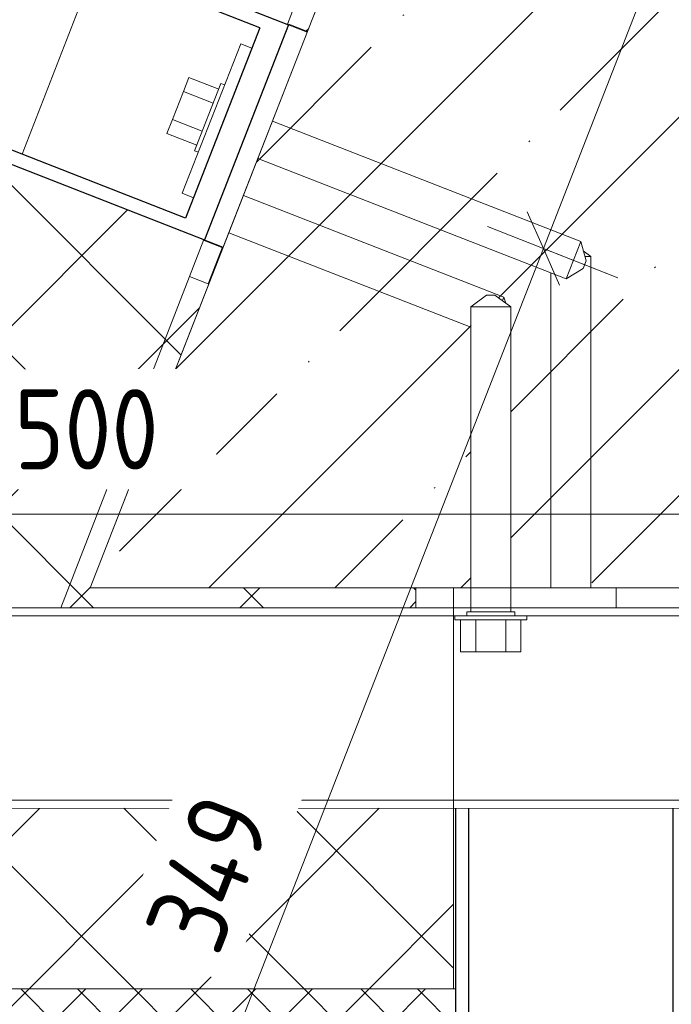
# Model space of a CAD drawing. Header units: millimetres. Extents: x -7375013 to -7372366, y 5958442 to 5960915.
# Tile 6 of 26: x -7374215 to -7374053, y 5959043 to 5959288. Entities that reach past the tile are written whole.
import ezdxf

# ---------------------------------------------------------------- set-up
doc = ezdxf.new("R2010")
doc.units = ezdxf.units.MM
for name, color, linetype, lineweight in [('Обобщенные модели', 7, 'Continuous', 18), ('Размеры', 7, 'Continuous', 9), ('Размеры-10', 7, 'Continuous', 9), ('Тонкие линии', 7, 'Continuous', 18), ('Элементы узлов', 7, 'Continuous', 18)]:
    doc.layers.add(name, color=color, linetype=linetype, lineweight=lineweight)
doc.styles.add('GOST Common', font='GOST_Common.ttf', dxfattribs={"width": 0.9, "height": 20})
doc.dimstyles.new('ADSK_Основной_2_0', dxfattribs={"dimscale": 304.8, "dimtxt": 20.1143, "dimasz": 0.046391, "dimexe": 0.049213, "dimexo": 0.098425, "dimgap": 0.016404, "dimtad": 1, "dimdec": 0, "dimzin": 0, "dimdsep": 46, "dimtxsty": 'GOST Common', "dimblk1": 'OBLIQUE', "dimblk2": 'OBLIQUE', "dimsah": 1, "dimcen": 0.09, "dimdle": 0.049213, "dimazin": 0, "dimtfac": 1, "dimtdec": 4, "dimtix": 1, "dimtmove": 0, "dimatfit": 3, "dimfxl": 1, "dimtvp": 1, "dimtfill": 1, "dimtolj": 1, "dimtzin": 0, "dimarcsym": 2})
pattern_1 = [(45, (-7374284.715, 5958338.628), (-21.2132, 21.2132), []), (135, (-7374284.715, 5958338.628), (-21.2132, -21.2132), [])]

# ---------------------------------------------------------------- blocks, each defined once
blk = doc.blocks.new('HILTI_s_Профиль_MFT-ST - Профиль MFT-ST 50x50x2_0-21302728-Разрез 61')
at = {"layer": 'Обобщенные модели'}
for p, q in [((-7374116.42, 5959141.78), (-7374447.72, 5959141.76)), ((-7374006.42, 5959141.79), (-7374066.42, 5959141.78)), ((-7374332.52, 5959091.76), (-7373947.72, 5959091.79))]:
    blk.add_line(p, q, dxfattribs=at)
at = {"layer": 'Обобщенные модели', "color": 254, "true_color": 0xcccccc}
for p, q in [((-7374116.42, 5959141.78), (-7374340.92, 5959141.76)), ((-7374066.42, 5959141.78), (-7374116.42, 5959141.78)), ((-7374006.42, 5959141.79), (-7374066.42, 5959141.78)), ((-7373947.72, 5959139.79), (-7374447.72, 5959139.76)), ((-7374106.72, 5959139.78), (-7374352.93, 5959139.76)), ((-7373996.72, 5959139.79), (-7374088.72, 5959139.78)), ((-7373947.72, 5959093.79), (-7374447.72, 5959093.76)), ((-7374352.92, 5959093.76), (-7373947.72, 5959093.79)), ((-7373947.72, 5959091.79), (-7374332.52, 5959091.76))]:
    blk.add_line(p, q, dxfattribs=at)
at = {"layer": 'Обобщенные модели', "color": 7, "true_color": 0xf4f4f4}
for p, q in [((-7374108.72, 5959141.78), (-7374116.42, 5959141.78)), ((-7374066.42, 5959141.78), (-7374086.72, 5959141.78)), ((-7374105.52, 5959139.78), (-7374106.72, 5959139.78)), ((-7374103.72, 5959139.78), (-7374105.46, 5959139.78)), ((-7374088.72, 5959139.78), (-7374091.72, 5959139.78))]:
    blk.add_line(p, q, dxfattribs=at)
at = {"layer": 'Обобщенные модели', "color": 7, "true_color": 0xfcfcfc}
for p, q in [((-7374102.71, 5959141.78), (-7374108.72, 5959141.78)), ((-7374086.72, 5959141.78), (-7374092.73, 5959141.78)), ((-7374091.72, 5959139.78), (-7374103.72, 5959139.78))]:
    blk.add_line(p, q, dxfattribs=at)
at = {"layer": 'Обобщенные модели', "color": 7, "true_color": 0xfefefe}
for p, q in [((-7374102.05, 5959141.78), (-7374102.71, 5959141.78)), ((-7374100.22, 5959141.78), (-7374102.03, 5959141.78)), ((-7374097.72, 5959141.78), (-7374100.19, 5959141.78)), ((-7374093.42, 5959141.78), (-7374097.69, 5959141.78)), ((-7374092.73, 5959141.78), (-7374093.39, 5959141.78))]:
    blk.add_line(p, q, dxfattribs=at)
blk = doc.blocks.new('HILTI_s_Термомост_MFT-ISO_50x55x5_S - Термомост MFT-ISO 50x55x5 S-8780773-Разрез 61')
at = {"layer": 'Обобщенные модели', "color": 254, "true_color": 0xcccccc}
for p, q in [((-7374108.72, 5959146.78), (-7374116.42, 5959146.78)), ((-7374116.42, 5959146.78), (-7374116.42, 5959141.78)), ((-7374107.99, 5959146.78), (-7374103.22, 5959146.78)), ((-7374103.22, 5959146.78), (-7374107.99, 5959146.78)), ((-7374103.22, 5959146.78), (-7374102.72, 5959146.78)), ((-7374092.22, 5959146.78), (-7374103.22, 5959146.78)), ((-7374092.72, 5959146.78), (-7374092.22, 5959146.78)), ((-7374090.8, 5959146.78), (-7374092.22, 5959146.78)), ((-7374092.22, 5959146.78), (-7374086.72, 5959146.78)), ((-7374087.46, 5959146.78), (-7374090.8, 5959146.78)), ((-7374086.72, 5959146.78), (-7374087.46, 5959146.78)), ((-7374066.42, 5959146.78), (-7374086.72, 5959146.78)), ((-7374066.42, 5959146.78), (-7374066.42, 5959141.78))]:
    blk.add_line(p, q, dxfattribs=at)
at = {"layer": 'Обобщенные модели'}
for p, q in [((-7374116.42, 5959146.78), (-7374066.42, 5959146.78)), ((-7374116.42, 5959146.78), (-7374116.42, 5959141.78)), ((-7374066.42, 5959141.78), (-7374066.42, 5959146.78)), ((-7374066.42, 5959141.78), (-7374116.42, 5959141.78))]:
    blk.add_line(p, q, dxfattribs=at)
at = {"layer": 'Обобщенные модели', "color": 7, "true_color": 0xf4f4f4}
for p, q in [((-7374102.72, 5959146.78), (-7374108.72, 5959146.78)), ((-7374102.67, 5959146.78), (-7374092.78, 5959146.78)), ((-7374086.72, 5959146.78), (-7374092.72, 5959146.78)), ((-7374116.42, 5959141.78), (-7374108.72, 5959141.78)), ((-7374103.22, 5959141.78), (-7374107.11, 5959141.78)), ((-7374107.11, 5959141.78), (-7374104.65, 5959141.78)), ((-7374104.65, 5959141.78), (-7374103.22, 5959141.78)), ((-7374103.22, 5959141.78), (-7374092.22, 5959141.78)), ((-7374102.71, 5959141.78), (-7374103.22, 5959141.78)), ((-7374092.22, 5959141.78), (-7374092.73, 5959141.78)), ((-7374092.22, 5959141.78), (-7374090.8, 5959141.78)), ((-7374088.33, 5959141.78), (-7374092.22, 5959141.78)), ((-7374090.8, 5959141.78), (-7374088.33, 5959141.78)), ((-7374088.33, 5959141.78), (-7374086.91, 5959141.78)), ((-7374086.91, 5959141.78), (-7374088.33, 5959141.78)), ((-7374086.72, 5959141.78), (-7374066.42, 5959141.78))]:
    blk.add_line(p, q, dxfattribs=at)
at = {"layer": 'Обобщенные модели', "color": 7, "true_color": 0xfcfcfc}
for p, q in [((-7374092.78, 5959146.78), (-7374102.67, 5959146.78)), ((-7374108.72, 5959141.78), (-7374102.71, 5959141.78)), ((-7374102.05, 5959141.78), (-7374102.71, 5959141.78)), ((-7374100.22, 5959141.78), (-7374102.03, 5959141.78)), ((-7374097.72, 5959141.78), (-7374100.19, 5959141.78)), ((-7374093.42, 5959141.78), (-7374097.69, 5959141.78)), ((-7374092.73, 5959141.78), (-7374093.39, 5959141.78)), ((-7374092.73, 5959141.78), (-7374086.72, 5959141.78))]:
    blk.add_line(p, q, dxfattribs=at)
at = {"layer": 'Обобщенные модели', "color": 7, "true_color": 0xfefefe}
for p, q in [((-7374102.71, 5959141.78), (-7374102.05, 5959141.78)), ((-7374102.03, 5959141.78), (-7374100.22, 5959141.78)), ((-7374100.19, 5959141.78), (-7374097.72, 5959141.78)), ((-7374097.69, 5959141.78), (-7374093.42, 5959141.78)), ((-7374093.39, 5959141.78), (-7374092.73, 5959141.78))]:
    blk.add_line(p, q, dxfattribs=at)
blk = doc.blocks.new('HILTI_s_Анкер_HRD-HF - HRD-HF 10x80-6062271-Разрез 61')
at = {"layer": 'Обобщенные модели'}
for p, q in [((-7374098.78, 5959219.78), (-7374102.73, 5959216.8)), ((-7374098.78, 5959219.78), (-7374096.68, 5959219.78)), ((-7374092.73, 5959216.8), (-7374096.68, 5959219.78)), ((-7374102.73, 5959216.8), (-7374102.72, 5959146.78)), ((-7374102.73, 5959216.8), (-7374097.73, 5959216.8)), ((-7374097.73, 5959216.8), (-7374092.73, 5959216.8)), ((-7374092.72, 5959146.78), (-7374092.73, 5959216.8))]:
    blk.add_line(p, q, dxfattribs=at)
at = {"layer": 'Обобщенные модели', "color": 254, "true_color": 0xcccccc}
for p, q in [((-7374096.68, 5959219.78), (-7374098.78, 5959219.78)), ((-7374102.72, 5959146.78), (-7374102.72, 5959140.78)), ((-7374092.72, 5959140.78), (-7374092.72, 5959146.78)), ((-7374106.72, 5959139.78), (-7374106.72, 5959138.78)), ((-7374106.72, 5959139.78), (-7374102.22, 5959139.78)), ((-7374105.52, 5959138.78), (-7374106.72, 5959138.78)), ((-7374104.09, 5959138.78), (-7374105.52, 5959138.78)), ((-7374105.23, 5959130.78), (-7374105.23, 5959138.78)), ((-7374091.36, 5959138.78), (-7374104.09, 5959138.78)), ((-7374103.72, 5959140.78), (-7374103.72, 5959139.78)), ((-7374103.72, 5959140.78), (-7374102.92, 5959140.78)), ((-7374102.92, 5959140.78), (-7374100.72, 5959140.78)), ((-7374102.22, 5959139.78), (-7374097.72, 5959139.78)), ((-7374101.48, 5959138.78), (-7374101.47, 5959130.78)), ((-7374100.72, 5959140.78), (-7374097.72, 5959140.78)), ((-7374097.72, 5959140.78), (-7374091.72, 5959140.78)), ((-7374097.72, 5959139.78), (-7374095.39, 5959139.78)), ((-7374095.39, 5959139.78), (-7374093.22, 5959139.78)), ((-7374093.97, 5959138.78), (-7374093.97, 5959130.78)), ((-7374093.22, 5959139.78), (-7374088.72, 5959139.78)), ((-7374091.72, 5959139.78), (-7374091.72, 5959140.78)), ((-7374088.72, 5959138.78), (-7374091.36, 5959138.78)), ((-7374090.22, 5959138.78), (-7374090.22, 5959130.78)), ((-7374088.72, 5959138.78), (-7374088.72, 5959139.78)), ((-7374101.47, 5959130.78), (-7374105.23, 5959130.78)), ((-7374093.97, 5959130.78), (-7374101.47, 5959130.78)), ((-7374090.22, 5959130.78), (-7374093.97, 5959130.78))]:
    blk.add_line(p, q, dxfattribs=at)
at = {"layer": 'Обобщенные модели', "color": 7, "true_color": 0xf4f4f4}
for p, q in [((-7374092.73, 5959216.8), (-7374102.73, 5959216.8)), ((-7374103.75, 5959139.78), (-7374106.72, 5959139.78)), ((-7374106.72, 5959138.78), (-7374105.27, 5959138.78)), ((-7374105.23, 5959138.78), (-7374101.48, 5959138.78)), ((-7374102.77, 5959140.78), (-7374103.72, 5959140.78)), ((-7374091.72, 5959139.78), (-7374103.72, 5959139.78)), ((-7374102.72, 5959140.78), (-7374092.72, 5959140.78)), ((-7374101.48, 5959138.78), (-7374093.97, 5959138.78)), ((-7374093.97, 5959138.78), (-7374090.22, 5959138.78)), ((-7374091.72, 5959140.78), (-7374092.67, 5959140.78)), ((-7374088.72, 5959139.78), (-7374091.69, 5959139.78)), ((-7374090.18, 5959138.78), (-7374088.72, 5959138.78)), ((-7374105.23, 5959130.78), (-7374101.47, 5959130.78)), ((-7374101.47, 5959130.78), (-7374093.97, 5959130.78)), ((-7374093.97, 5959130.78), (-7374090.22, 5959130.78))]:
    blk.add_line(p, q, dxfattribs=at)
at = {"layer": 'Обобщенные модели', "color": 7, "true_color": 0xfcfcfc}
for p, q in [((-7374105.27, 5959138.78), (-7374095.39, 5959138.78)), ((-7374101.48, 5959138.78), (-7374105.23, 5959138.78)), ((-7374095.39, 5959139.78), (-7374103.75, 5959139.78)), ((-7374103.72, 5959139.78), (-7374091.72, 5959139.78)), ((-7374100.72, 5959140.78), (-7374102.77, 5959140.78)), ((-7374092.72, 5959140.78), (-7374102.72, 5959140.78)), ((-7374093.97, 5959138.78), (-7374101.48, 5959138.78)), ((-7374101.48, 5959138.78), (-7374101.47, 5959130.78)), ((-7374097.72, 5959140.78), (-7374100.72, 5959140.78)), ((-7374092.67, 5959140.78), (-7374097.72, 5959140.78)), ((-7374091.69, 5959139.78), (-7374095.39, 5959139.78)), ((-7374095.39, 5959138.78), (-7374090.18, 5959138.78)), ((-7374090.22, 5959138.78), (-7374093.97, 5959138.78)), ((-7374093.97, 5959138.78), (-7374093.97, 5959130.78))]:
    blk.add_line(p, q, dxfattribs=at)
blk = doc.blocks.new('HILTI_s_Анкер_HRD-HF - HRD-HF 10x100-6062269-Разрез 61')
at = {"layer": 'Обобщенные модели'}
for p, q in [((-7374174.44, 5959270.55), (-7374173.07, 5959274.05)), ((-7374173.07, 5959274.05), (-7374165.62, 5959271.13)), ((-7374171.64, 5959255.76), (-7374165.08, 5959272.52)), ((-7374164.15, 5959272.16), (-7374165.08, 5959272.52)), ((-7374177.17, 5959263.56), (-7374174.44, 5959270.55)), ((-7374166.99, 5959267.64), (-7374174.44, 5959270.55)), ((-7374178.54, 5959260.07), (-7374177.17, 5959263.56)), ((-7374169.72, 5959260.65), (-7374177.17, 5959263.56)), ((-7374075.25, 5959233.09), (-7374152.19, 5959263.18)), ((-7374171.09, 5959257.15), (-7374178.54, 5959260.07)), ((-7374171.64, 5959255.76), (-7374170.7, 5959255.4)), ((-7374155.83, 5959253.87), (-7374078.9, 5959223.78)), ((-7374075.25, 5959233.09), (-7374078.9, 5959223.78)), ((-7374073.92, 5959228.32), (-7374075.25, 5959233.09)), ((-7374073.92, 5959228.32), (-7374074.68, 5959226.37)), ((-7374078.9, 5959223.78), (-7374074.68, 5959226.37))]:
    blk.add_line(p, q, dxfattribs=at)
blk = doc.blocks.new('HILTI_s_Кронштейн_MFT-RB_L - Усиленный кронштейн MFT-RB 190 L-21018783-Разрез 61')
at = {"layer": 'Обобщенные модели', "lineweight": 25}
for p, q in [((-7374326.33, 5959353.32), (-7374325.12, 5959356.39)), ((-7374325.12, 5959356.39), (-7374148.18, 5959287.17)), ((-7374155.34, 5959286.43), (-7374326.33, 5959353.32)), ((-7374344.91, 5959305.82), (-7374346.11, 5959302.75)), ((-7374173.92, 5959238.94), (-7374344.91, 5959305.82)), ((-7374346.11, 5959302.75), (-7374169.16, 5959233.53)), ((-7374155.34, 5959286.43), (-7374173.92, 5959238.94)), ((-7374148.18, 5959287.17), (-7374169.16, 5959233.53))]:
    blk.add_line(p, q, dxfattribs=at)
blk = doc.blocks.new('HILTI_s_Термомост_MFT-RBI_L - Термомост MFT-RBI 58x130x5 L-10740395-Разрез 61')
at = {"layer": 'Обобщенные модели'}
for p, q in [((-7374169.24, 5959233.35), (-7374148.11, 5959287.36)), ((-7374143.45, 5959285.54), (-7374148.11, 5959287.36)), ((-7374143.45, 5959285.54), (-7374164.58, 5959231.52)), ((-7374169.24, 5959233.35), (-7374164.58, 5959231.52))]:
    blk.add_line(p, q, dxfattribs=at)
blk = doc.blocks.new('HILTI_s_Шайба_MFT-BFW - Шайба MFT-BFW 30x40x3-6840739-Разрез 61')
at = {"layer": 'Обобщенные модели'}
for p, q in [((-7374174.71, 5959245.15), (-7374160.14, 5959282.4)), ((-7374160.14, 5959282.4), (-7374157.35, 5959281.31)), ((-7374171.92, 5959244.06), (-7374174.71, 5959245.15))]:
    blk.add_line(p, q, dxfattribs=at)
blk = doc.blocks.new('HILTI_s_Анкер_HRD-HF - HRD-HF 10x100-21017162-Разрез 61')
at = {"layer": 'Обобщенные модели'}
for p, q in [((-7374072.73, 5959229.39), (-7374074.62, 5959230.81)), ((-7374074.1, 5959229.39), (-7374072.73, 5959229.39)), ((-7374072.72, 5959146.78), (-7374072.73, 5959229.39)), ((-7374082.73, 5959225.28), (-7374082.72, 5959146.78))]:
    blk.add_line(p, q, dxfattribs=at)
blk = doc.blocks.new('HILTI_s_Кронштейн_MFT-RB_L - Усиленный кронштейн MFT-RB 190 L-21018819-Разрез 61')
at = {"layer": 'Обобщенные модели', "lineweight": 25}
for p, q in [((-7374106.52, 5959091.78), (-7374106.51, 5958951.77)), ((-7374103.21, 5958951.77), (-7374103.22, 5959091.78)), ((-7374052.21, 5958951.78), (-7374052.22, 5959091.78)), ((-7374048.92, 5959091.78), (-7374048.91, 5958951.78)), ((-7374106.51, 5958951.77), (-7374103.21, 5958951.77)), ((-7374048.91, 5958951.78), (-7374052.21, 5958951.78))]:
    blk.add_line(p, q, dxfattribs=at)
blk = doc.blocks.new('HILTI_s_Термомост_MFT-RBI_L - Термомост MFT-RBI 58x130x5 L-21017159-Разрез 61')
at = {"layer": 'Обобщенные модели'}
for p in [(-7374066.42, 5959146.77), (-7374048.72, 5959141.78)]:
    blk.add_line(p, (-7374048.72, 5959146.78), dxfattribs=at)
blk = doc.blocks.new('HILTI_s_Профиль_MFT-ST - Профиль MFT-ST 50x50x2_0-V16-Разрез 61')
at = {"layer": 'Обобщенные модели', "color": 254, "true_color": 0xcccccc}
for p, q in [((-7374116.42, 5959141.78), (-7374340.92, 5959141.76)), ((-7374006.42, 5959141.79), (-7374066.42, 5959141.78)), ((-7374332.52, 5959091.76), (-7373947.72, 5959091.79))]:
    blk.add_line(p, q, dxfattribs=at)
at = {"layer": 'Обобщенные модели', "color": 7, "true_color": 0xfcfcfc}
for p, q in [((-7374108.72, 5959141.78), (-7374116.42, 5959141.78)), ((-7374066.42, 5959141.78), (-7374086.72, 5959141.78))]:
    blk.add_line(p, q, dxfattribs=at)
at = {"layer": 'Обобщенные модели', "color": 7, "true_color": 0xfefefe}
for p, q in [((-7374102.71, 5959141.78), (-7374108.72, 5959141.78)), ((-7374102.05, 5959141.78), (-7374102.71, 5959141.78)), ((-7374100.22, 5959141.78), (-7374102.03, 5959141.78)), ((-7374097.72, 5959141.78), (-7374100.19, 5959141.78)), ((-7374093.42, 5959141.78), (-7374097.69, 5959141.78)), ((-7374092.73, 5959141.78), (-7374093.39, 5959141.78)), ((-7374086.72, 5959141.78), (-7374092.73, 5959141.78))]:
    blk.add_line(p, q, dxfattribs=at)
blk = doc.blocks.new('HILTI_s_Термомост_MFT-ISO_50x55x5_S - Термомост MFT-ISO 50x55x5 S-V17-Разрез 61')
at = {"layer": 'Обобщенные модели', "color": 254, "true_color": 0xcccccc}
for p, q in [((-7374116.42, 5959146.78), (-7374108.72, 5959146.78)), ((-7374116.42, 5959146.78), (-7374116.42, 5959141.78)), ((-7374086.72, 5959146.78), (-7374066.42, 5959146.78)), ((-7374066.42, 5959141.78), (-7374066.42, 5959146.78))]:
    blk.add_line(p, q, dxfattribs=at)
at = {"layer": 'Обобщенные модели', "color": 7, "true_color": 0xf4f4f4}
for p, q in [((-7374108.72, 5959146.78), (-7374102.72, 5959146.78)), ((-7374092.72, 5959146.78), (-7374086.72, 5959146.78)), ((-7374108.72, 5959141.78), (-7374116.42, 5959141.78)), ((-7374066.42, 5959141.78), (-7374086.72, 5959141.78))]:
    blk.add_line(p, q, dxfattribs=at)
at = {"layer": 'Обобщенные модели', "color": 7, "true_color": 0xfcfcfc}
for p, q in [((-7374102.67, 5959146.78), (-7374092.78, 5959146.78)), ((-7374102.71, 5959141.78), (-7374108.72, 5959141.78)), ((-7374086.72, 5959141.78), (-7374092.73, 5959141.78))]:
    blk.add_line(p, q, dxfattribs=at)
at = {"layer": 'Обобщенные модели', "color": 7, "true_color": 0xfefefe}
for p, q in [((-7374102.05, 5959141.78), (-7374102.71, 5959141.78)), ((-7374100.22, 5959141.78), (-7374102.03, 5959141.78)), ((-7374097.72, 5959141.78), (-7374100.19, 5959141.78)), ((-7374093.42, 5959141.78), (-7374097.69, 5959141.78)), ((-7374092.73, 5959141.78), (-7374093.39, 5959141.78))]:
    blk.add_line(p, q, dxfattribs=at)
blk = doc.blocks.new('HILTI_s_Анкер_HRD-HF - HRD-HF 10x80-V19-Разрез 61')
at = {"layer": 'Обобщенные модели', "color": 254, "true_color": 0xcccccc}
for p, q in [((-7374098.78, 5959219.78), (-7374102.73, 5959216.8)), ((-7374098.78, 5959219.78), (-7374096.68, 5959219.78)), ((-7374092.73, 5959216.8), (-7374096.68, 5959219.78)), ((-7374102.73, 5959216.8), (-7374102.72, 5959146.78)), ((-7374092.72, 5959146.78), (-7374092.73, 5959216.8))]:
    blk.add_line(p, q, dxfattribs=at)
at = {"layer": 'Обобщенные модели', "color": 7, "true_color": 0xf4f4f4}
blk.add_line((-7374102.73, 5959216.8), (-7374092.73, 5959216.8), dxfattribs=at)
blk = doc.blocks.new('HILTI_s_Профиль_MFT-ST - Профиль MFT-ST 50x50x2_0-21303976-Разрез 61')
at = {"layer": 'Обобщенные модели'}
for p, q in [((-7374148.47, 5959287.29), (-7374133.08, 5959326.89)), ((-7374196.23, 5959302.43), (-7374214.71, 5959254.89)), ((-7374205.03, 5959141.77), (-7374172.93, 5959224.36))]:
    blk.add_line(p, q, dxfattribs=at)
blk = doc.blocks.new('HILTI_s_Термомост_MFT-ISO_50x55x5_S - Термомост MFT-ISO 50x55x5 S-21303977-Разрез 61')
at = {"layer": 'Обобщенные модели'}
for p, q in [((-7374172.93, 5959224.36), (-7374169.34, 5959233.6)), ((-7374164.76, 5959231.59), (-7374168.27, 5959222.55)), ((-7374172.93, 5959224.36), (-7374168.27, 5959222.55))]:
    blk.add_line(p, q, dxfattribs=at)
blk = doc.blocks.new('HILTI_s_Анкер_HRD-HF - HRD-HF 10x80-20791514-Разрез 61')
at = {"layer": 'Обобщенные модели'}
for p, q in [((-7374094.42, 5959219.28), (-7374159.47, 5959244.56)), ((-7374163.11, 5959235.25), (-7374102.73, 5959211.78)), ((-7374094.42, 5959219.28), (-7374094.76, 5959218.42)), ((-7374093.99, 5959217.75), (-7374094.42, 5959219.28))]:
    blk.add_line(p, q, dxfattribs=at)
blk = doc.blocks.new('DIMBLOCK6-Разрез 61')
at = {"layer": 'Размеры-10', "lineweight": 18}
for p, q in [((-7374084.59, 5959231.37), (-7374088.6, 5959240.53)), ((-7374084.59, 5959231.37), (-7374080.58, 5959222.21)), ((-7374211.77, 5958906.24), (-7374215.78, 5958915.4)), ((-7374211.77, 5958906.24), (-7374207.76, 5958897.08))]:
    blk.add_line(p, q, dxfattribs=at)
at = {"layer": 'Размеры-10'}
for p, q in [((-7374065.96, 5959224.09), (-7374098.56, 5959236.84)), ((-7374217.24, 5958892.27), (-7374084.59, 5959231.37)), ((-7374084.59, 5959231.37), (-7374065.96, 5959224.09)), ((-7374462.65, 5959004.38), (-7374197.8, 5958900.77)), ((-7374211.77, 5958906.24), (-7374462.65, 5959004.38))]:
    blk.add_line(p, q, dxfattribs=at)
at = {"layer": 'Размеры-10', "color": 0, "insert": (-7374184.38, 5959061.73), "char_height": 20, "width": 47.4561, "attachment_point": 1, "rotation": 68.6356, "line_spacing_factor": 1.022761, "style": 'GOST Common', "bg_fill": 3, "box_fill_scale": 1.25, "bg_fill_color": 256, "bg_fill_true_color": 13158600, "bg_fill_transparency": 0}
blk.add_mtext('349', dxfattribs=at)
blk = doc.blocks.new('_Oblique')
at = {"color": 0, "linetype": 'ByBlock', "lineweight": -2}
blk.add_line((-0.5, -0.5), (0.5, 0.5), dxfattribs=at)
blk = doc.blocks.new('DIMBLOCK7-Разрез 61')
at = {"layer": 'Размеры-10', "lineweight": 18}
for p, q in [((-7373887.87, 5959734.26), (-7373891.87, 5959743.42)), ((-7373887.87, 5959734.26), (-7373883.86, 5959725.1)), ((-7374084.59, 5959231.37), (-7374088.6, 5959240.53)), ((-7374084.59, 5959231.37), (-7374080.58, 5959222.21))]:
    blk.add_line(p, q, dxfattribs=at)
at = {"layer": 'Размеры-10'}
for p, q in [((-7373869.24, 5959726.98), (-7373901.84, 5959739.73)), ((-7374084.59, 5959231.37), (-7373887.87, 5959734.26)), ((-7373887.87, 5959734.26), (-7373869.24, 5959726.98)), ((-7374065.96, 5959224.09), (-7374098.56, 5959236.84)), ((-7374084.59, 5959231.37), (-7374065.96, 5959224.09))]:
    blk.add_line(p, q, dxfattribs=at)
at = {"layer": 'Размеры-10', "color": 0, "insert": (-7374022.43, 5959475.75), "char_height": 20, "width": 47.4561, "attachment_point": 1, "rotation": 68.6356, "line_spacing_factor": 1.022761, "style": 'GOST Common', "bg_fill": 3, "box_fill_scale": 1.25, "bg_fill_color": 256, "bg_fill_true_color": 13158600, "bg_fill_transparency": 0}
blk.add_mtext('540', dxfattribs=at)
blk = doc.blocks.new('DIMBLOCK18-Разрез 61')
at = {"layer": 'Размеры-10'}
for p, q in [((-7373947.73, 5959185.17), (-7373947.72, 5959150.17)), ((-7373947.72, 5959165.17), (-7373947.73, 5959185.17)), ((-7374447.72, 5959171.76), (-7374447.72, 5959150.14)), ((-7374447.72, 5959165.14), (-7374447.72, 5959171.76)), ((-7373932.72, 5959165.17), (-7374462.72, 5959165.13))]:
    blk.add_line(p, q, dxfattribs=at)
at = {"layer": 'Размеры-10', "lineweight": 18}
for p, q in [((-7374447.72, 5959165.14), (-7374440.65, 5959172.21)), ((-7373947.72, 5959165.17), (-7373940.65, 5959172.24)), ((-7374447.72, 5959165.14), (-7374454.79, 5959158.07)), ((-7373947.72, 5959165.17), (-7373954.79, 5959158.1))]:
    blk.add_line(p, q, dxfattribs=at)
at = {"layer": 'Размеры-10', "color": 0, "insert": (-7374216.65, 5959196.29), "char_height": 20, "width": 45.4106, "attachment_point": 1, "rotation": 0.0042, "line_spacing_factor": 1.022761, "style": 'GOST Common', "bg_fill": 3, "box_fill_scale": 1.25, "bg_fill_color": 256, "bg_fill_true_color": 13158600, "bg_fill_transparency": 0}
blk.add_mtext('500', dxfattribs=at)
blk = doc.blocks.new('DIMBLOCK19-Разрез 61')
at = {"layer": 'Размеры-10'}
for p, q in [((-7374168.95, 5959419.9), (-7374360.95, 5958925.91)), ((-7374186.38, 5959410.59), (-7374160.4, 5959400.49)), ((-7374174.38, 5959405.92), (-7374186.38, 5959410.59)), ((-7374367.52, 5958944.55), (-7374341.54, 5958934.45)), ((-7374355.52, 5958939.89), (-7374367.52, 5958944.55))]:
    blk.add_line(p, q, dxfattribs=at)
at = {"layer": 'Размеры-10', "lineweight": 18}
for p, q in [((-7374174.38, 5959405.92), (-7374178.41, 5959415.07)), ((-7374174.38, 5959405.92), (-7374170.36, 5959396.77)), ((-7374355.52, 5958939.89), (-7374359.55, 5958949.04)), ((-7374355.52, 5958939.89), (-7374351.49, 5958930.74))]:
    blk.add_line(p, q, dxfattribs=at)
at = {"layer": 'Размеры-10', "color": 0, "insert": (-7374300.83, 5959166.55), "char_height": 20, "width": 45.4106, "attachment_point": 1, "rotation": 68.7602, "line_spacing_factor": 1.022761, "style": 'GOST Common', "bg_fill": 3, "box_fill_scale": 1.25, "bg_fill_color": 256, "bg_fill_true_color": 13158600, "bg_fill_transparency": 0}
blk.add_mtext('500', dxfattribs=at)
blk = doc.blocks.new('DIMBLOCK20-Разрез 61')
at = {"layer": 'Размеры-10', "lineweight": 18}
for p, q in [((-7374043.79, 5960548.55), (-7374047.8, 5960557.71)), ((-7374043.79, 5960548.55), (-7374039.78, 5960539.39)), ((-7374687.71, 5958902.07), (-7374691.72, 5958911.23)), ((-7374687.71, 5958902.07), (-7374683.71, 5958892.91))]:
    blk.add_line(p, q, dxfattribs=at)
at = {"layer": 'Размеры-10'}
for p, q in [((-7373990.08, 5960527.54), (-7374057.76, 5960554.01)), ((-7374693.18, 5958888.1), (-7374043.79, 5960548.55)), ((-7374043.79, 5960548.55), (-7373990.08, 5960527.54)), ((-7374634.01, 5958881.06), (-7374701.68, 5958907.53)), ((-7374687.71, 5958902.07), (-7374634.01, 5958881.06))]:
    blk.add_line(p, q, dxfattribs=at)
at = {"layer": 'Размеры-10', "color": 0, "insert": (-7374403.26, 5959714.9), "char_height": 20, "width": 56.0473, "attachment_point": 1, "rotation": 68.64, "line_spacing_factor": 1.022761, "style": 'GOST Common', "bg_fill": 3, "box_fill_scale": 1.25, "bg_fill_color": 256, "bg_fill_true_color": 13158600, "bg_fill_transparency": 0}
blk.add_mtext('1768', dxfattribs=at)

msp = doc.modelspace()

# ---------------------------------------------------------------- hatches: boundary and pattern name
at = {"layer": 'Элементы узлов', "true_color": 0xaaaaaa}
h = msp.add_hatch(dxfattribs=at)
h.set_pattern_fill('FP_2', color=253, style=0, pattern_type=2)
h.set_pattern_definition([(45, (-7374284.715, 5958338.63), (-31.4309, 31.4309), []), (45, (-7374253.285, 5958338.63), (-31.4309, 31.4309), [55.563, -11.113, 0.3353, -10.777])])
h.paths.add_polyline_path([(-7374197.72, 5959146.77), (-7374102.72, 5959146.78), (-7374102.64, 5959216.87), (-7374098.78, 5959219.78), (-7374096.68, 5959219.78), (-7374092.73, 5959216.8), (-7374092.72, 5959146.78), (-7373992.72, 5959146.79), (-7373992.73, 5959216.81), (-7373988.78, 5959219.79), (-7373987.73, 5959219.79), (-7373987.72, 5959219.79), (-7373986.68, 5959219.79), (-7373982.73, 5959216.81), (-7373982.72, 5959146.79), (-7373188.69, 5959146.85), (-7373217.86, 5959147.34), (-7373217.84, 5959148.34), (-7373165.86, 5959147.46), (-7373165.86, 5959146.85), (-7372964.16, 5959146.86), (-7372964.16, 5959147.46), (-7372930.49, 5959148.03), (-7372930.49, 5959586.1), (-7372938.34, 5959586.1), (-7372938.34, 5959597.36), (-7372930.49, 5959597.36), (-7372947.81, 5959602.86), (-7372930.49, 5959608.36), (-7372930.49, 5960300.11), (-7373404.67, 5960484.41), (-7373407.52, 5960477.09), (-7373418.01, 5960481.17), (-7373415.17, 5960488.49), (-7373426.57, 5960474.34), (-7373425.42, 5960492.47), (-7373638.86, 5960575.43), (-7374197.72, 5959146.78)])
h.paths.add_polyline_path([(-7372940.26, 5959146.87), (-7372930.49, 5959146.87), (-7372930.49, 5959147.03)])
at = {"layer": 'Элементы узлов'}
h = msp.add_hatch(dxfattribs=at)
h.set_pattern_fill('FP_3', color=256, style=0, pattern_type=2)
h.set_pattern_definition(pattern_1)
h.paths.add_polyline_path([(-7374143.52, 5959285.36), (-7373966.44, 5959738.16), (-7374059.57, 5959774.58), (-7374236.65, 5959321.78), (-7374148.18, 5959287.18)])
h = msp.add_hatch(dxfattribs=at)
h.set_pattern_fill('FP_1', color=256, style=0, pattern_type=2)
h.set_pattern_definition([(45, (-7374284.715, 5958338.628), (-7.07107, 7.07107), []), (135, (-7374284.715, 5958338.628), (-7.07107, -7.07107), [])])
h.paths.add_polyline_path([(-7374417.47, 5958996.76), (-7374106.51, 5958996.78), (-7374106.52, 5959046.78), (-7374344.22, 5959046.78), (-7374326.62, 5959091.76), (-7374380.31, 5959091.76), (-7374410.86, 5959013.68)])
h.paths.add_polyline_path([(-7374360.75, 5959141.76), (-7374307.05, 5959141.79), (-7374257.63, 5959268.14), (-7374304.19, 5959286.35), (-7374360.74, 5959141.79)])
h = msp.add_hatch(dxfattribs=at)
h.set_pattern_fill('FP_3', color=256, style=0, pattern_type=2)
h.set_pattern_definition(pattern_1)
h.paths.add_polyline_path([(-7374344.22, 5959046.76), (-7374106.99, 5959046.78), (-7374106.99, 5959091.78), (-7374326.62, 5959091.76), (-7374344.22, 5959046.78)])
h.paths.add_polyline_path([(-7374307.06, 5959141.77), (-7374116.42, 5959141.79), (-7374116.42, 5959146.78), (-7374197.72, 5959146.78), (-7374164.51, 5959231.71), (-7374257.63, 5959268.14), (-7374307.05, 5959141.79)])

# ---------------------------------------------------------------- linework, layer by layer
at = {"layer": 'Тонкие линии', "color": 253, "true_color": 0xaaaaaa}
for p, q in [((-7373638.86, 5960575.43), (-7374197.72, 5959146.77)), ((-7374197.72, 5959146.77), (-7372930.49, 5959146.87))]:
    msp.add_line(p, q, dxfattribs=at)
at = {"layer": 'Тонкие линии'}
for p, q in [((-7374143.52, 5959285.36), (-7373966.43, 5959738.16)), ((-7374236.65, 5959321.78), (-7374143.52, 5959285.36)), ((-7374164.5, 5959231.71), (-7374257.63, 5959268.14)), ((-7374197.72, 5959146.77), (-7374164.5, 5959231.71)), ((-7374106.99, 5959146.78), (-7374197.72, 5959146.77)), ((-7374106.99, 5959046.78), (-7374106.99, 5959146.78)), ((-7374344.22, 5959046.76), (-7374106.99, 5959046.78)), ((-7374106.51, 5959046.78), (-7374344.22, 5959046.76)), ((-7374106.51, 5958996.78), (-7374106.51, 5959046.78))]:
    msp.add_line(p, q, dxfattribs=at)

# ---------------------------------------------------------------- block references
at = {"layer": 'Обобщенные модели'}
for name in ['HILTI_s_Профиль_MFT-ST - Профиль MFT-ST 50x50x2_0-21303976-Разрез 61', 'HILTI_s_Кронштейн_MFT-RB_L - Усиленный кронштейн MFT-RB 190 L-21018783-Разрез 61', 'HILTI_s_Термомост_MFT-RBI_L - Термомост MFT-RBI 58x130x5 L-10740395-Разрез 61', 'HILTI_s_Шайба_MFT-BFW - Шайба MFT-BFW 30x40x3-6840739-Разрез 61', 'HILTI_s_Анкер_HRD-HF - HRD-HF 10x100-6062269-Разрез 61', 'HILTI_s_Анкер_HRD-HF - HRD-HF 10x80-20791514-Разрез 61', 'HILTI_s_Термомост_MFT-ISO_50x55x5_S - Термомост MFT-ISO 50x55x5 S-21303977-Разрез 61', 'HILTI_s_Анкер_HRD-HF - HRD-HF 10x100-21017162-Разрез 61', 'HILTI_s_Термомост_MFT-RBI_L - Термомост MFT-RBI 58x130x5 L-21017159-Разрез 61', 'HILTI_s_Кронштейн_MFT-RB_L - Усиленный кронштейн MFT-RB 190 L-21018819-Разрез 61']:
    msp.add_blockref(name, (0, 0), dxfattribs=at)
at = {"layer": 'Обобщенные модели', "color": 7, "true_color": 0xf4f4f4}
for name in ['HILTI_s_Анкер_HRD-HF - HRD-HF 10x80-6062271-Разрез 61', 'HILTI_s_Анкер_HRD-HF - HRD-HF 10x80-V19-Разрез 61']:
    msp.add_blockref(name, (0, 0), dxfattribs=at)
at = {"layer": 'Обобщенные модели', "color": 254, "true_color": 0xcccccc}
for name in ['HILTI_s_Термомост_MFT-ISO_50x55x5_S - Термомост MFT-ISO 50x55x5 S-8780773-Разрез 61', 'HILTI_s_Термомост_MFT-ISO_50x55x5_S - Термомост MFT-ISO 50x55x5 S-V17-Разрез 61', 'HILTI_s_Профиль_MFT-ST - Профиль MFT-ST 50x50x2_0-21302728-Разрез 61', 'HILTI_s_Профиль_MFT-ST - Профиль MFT-ST 50x50x2_0-V16-Разрез 61']:
    msp.add_blockref(name, (0, 0), dxfattribs=at)

# ---------------------------------------------------------------- next in the draw order: dimensions: what is measured, and where the dimension line sits
at = {"layer": 'Размеры'}
dim = msp.add_linear_dim(base=(-7374084.59, 5959231.37), p1=(-7374490.59, 5959015.31), p2=(-7374093.9, 5959235.01), angle=68.6356, dimstyle='ADSK_Основной_2_0', override={"dimpost": '<>', "dimfxl": 453.47276}, dxfattribs=at)
dim.commit()
dim.dimension.update_dxf_attribs({"geometry": 'DIMBLOCK6-Разрез 61', "text_midpoint": (-7374162.15, 5959074.27)})

# ---------------------------------------------------------------- next in the draw order: dimensions: what is measured, and where the dimension line sits
for base, p1, p2, angle, override, picture, middle in [((-7373887.87, 5959734.26), (-7374093.9, 5959235.01), (-7373897.18, 5959737.91), 68.6356, {"dimpost": '<>', "dimfxl": 539.999999}, 'DIMBLOCK7-Разрез 61', (-7374000.2, 5959488.28)), ((-7374447.72, 5959165.14), (-7373947.72, 5959155.17), (-7374447.72, 5959141.76), 0.0042, {"dimpost": '<>', "dimfxl": 500.179032}, 'DIMBLOCK18-Разрез 61', (-7374197.73, 5959180.15))]:
    dim = msp.add_linear_dim(base=base, p1=p1, p2=p2, angle=angle, dimstyle='ADSK_Основной_2_0', override=override, dxfattribs=at)
    dim.commit()
    dim.dimension.update_dxf_attribs({"geometry": picture, "text_midpoint": middle})

# ---------------------------------------------------------------- next in the draw order: dimensions: what is measured, and where the dimension line sits
dim = msp.add_linear_dim(base=(-7374355.52, 5958939.89), p1=(-7374158.42, 5959399.72), p2=(-7374339.56, 5958933.68), angle=68.7602, dimstyle='ADSK_Основной_2_0', override={"dimpost": '<>', "dimfxl": 500}, dxfattribs=at)
dim.commit()
dim.dimension.update_dxf_attribs({"geometry": 'DIMBLOCK19-Разрез 61', "text_midpoint": (-7374278.93, 5959178.34)})

# ---------------------------------------------------------------- next in the draw order: dimensions: what is measured, and where the dimension line sits
dim = msp.add_linear_dim(base=(-7374043.79, 5960548.55), p1=(-7374606.07, 5958870.14), p2=(-7373962.14, 5960516.61), angle=68.64, dimstyle='ADSK_Основной_2_0', override={"dimpost": '<>', "dimfxl": 1767.91559}, dxfattribs=at)
dim.commit()
dim.dimension.update_dxf_attribs({"geometry": 'DIMBLOCK20-Разрез 61', "text_midpoint": (-7374379.72, 5959730.77)})

doc.saveas('drawing.dxf')
